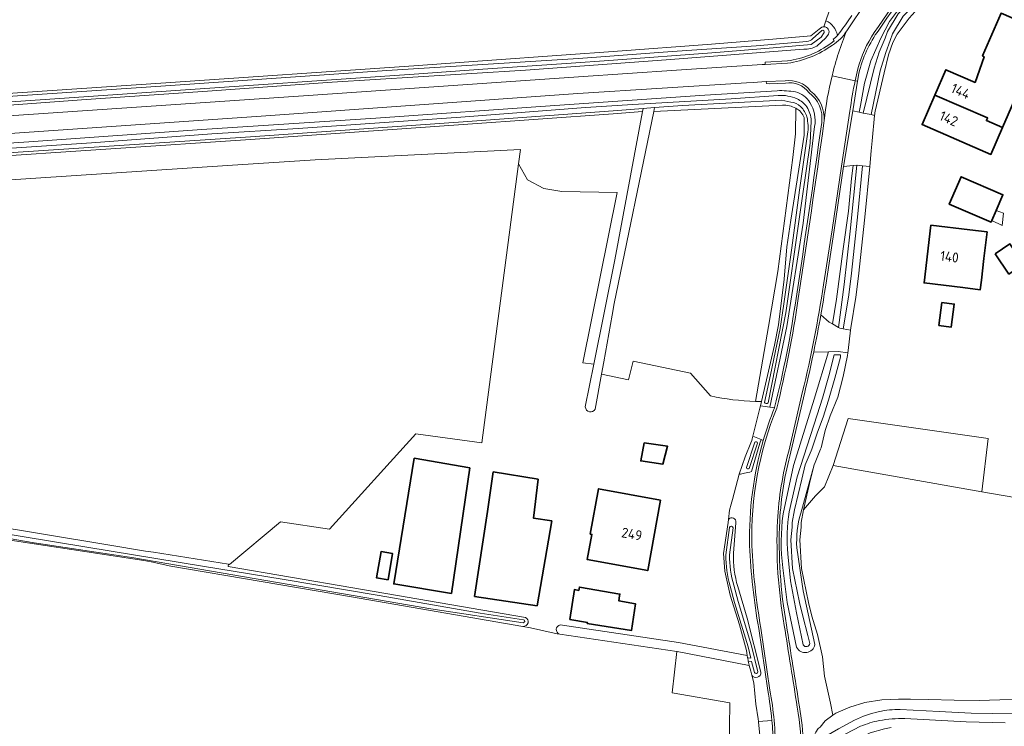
# Model space of a CAD drawing. Extents: x 199200 to 204075, y 460125 to 464703.
# Tile 35 of 174: x 201567 to 201745, y 462160 to 462288. Entities that reach past the tile are written whole.
import ezdxf
from ezdxf.enums import TextEntityAlignment as Align

# ---------------------------------------------------------------- set-up
doc = ezdxf.new("R2010")
doc.units = 0
for name, color, linetype, lineweight in [('B-WE-GR-BOUWLAND-GV', 80, 'Continuous', 13), ('B-WE-GR-GRAS-GV', 60, 'Continuous', 13), ('B-WE-OG-BEBOUWING-GV', 7, 'Continuous', 35), ('B-WE-OG-BEBOUWING-T18', 10, 'Continuous', 18), ('B-WE-OG-BEBOUWING_LUIFEL-GV', 7, 'Continuous', 18), ('B-WE-OG-BEBOUWING_SCHUUR-GV', 7, 'Continuous', 35), ('B-WE-OG-TERREIN_CULTUURSCHEIDING-GV', 7, 'Continuous', 18), ('B-WE-OG-TERREIN_ERF-GV', 7, 'Continuous', 18), ('B-WE-OG-TERREIN_ONBEGROEID-GV', 7, 'Continuous', 18), ('B-WE-OG-WATER-GV', 130, 'Continuous', 18), ('B-WE-OG-WATER_SLOOT-GV', 120, 'Continuous', 18), ('B-WE-VH-ONVERHARD-GV', 252, 'Continuous', 18), ('B-WE-VH-VERHARDING_ASFALT-GV', 252, 'Continuous', 18), ('B-WE-VH-VERHARDING_BETONSTRAATSTEEN-GV', 252, 'Continuous', 18), ('B-WE-VH-VERHARDING_GRASBETONSTEEN-GV', 70, 'Continuous', 18), ('B-WE-VH-VERHARDING_HALFVERHARDING-GV', 252, 'Continuous', 18), ('B-WE-VH-VERHARDING_HALFVERHARDING_GRIND-GV', 252, 'Continuous', 18)]:
    doc.layers.add(name, color=color, linetype=linetype, lineweight=lineweight)
doc.styles.add('NLCS-ISO-M1000-T18', font='NLCS-ISO.ttf', dxfattribs={"height": 1.8})

msp = doc.modelspace()

# ---------------------------------------------------------------- linework, layer by layer
at = {"layer": 'B-WE-GR-BOUWLAND-GV', "flags": 128}
for points in [[(201712.088, 462286.444), (201712.47, 462287.54), (201713.619, 462290.842), (201713.885, 462291.605), (201713.889, 462291.617), (201713.893, 462291.629)], [(201548.499, 462273.281), (201592.284, 462276.27), (201638.011, 462279.408), (201650.414, 462280.305), (201665.507, 462281.351), (201674.025, 462281.949), (201691.808, 462283.294), (201702.866, 462284.19), (201709.74, 462284.788), (201711.235, 462285.983), (201711.749, 462286.374)]]:
    msp.add_lwpolyline(points, dxfattribs=at)
at = {"layer": 'B-WE-GR-BOUWLAND-GV'}
msp.add_lwpolyline([(201711.749, 462286.374, -0.0946246), (201712.088, 462286.444)], format="xyb", dxfattribs=at)
at = {"layer": 'B-WE-GR-GRAS-GV', "flags": 128}
for points in [[(201604.32, 462261.365), (201620.198, 462262.413), (201657.261, 462264.261), (201656.921, 462261.683), (201658.555, 462258.785), (201661.475, 462257.192), (201664.765, 462256.7), (201674.764, 462256.474), (201668.546, 462225.748), (201670.532, 462225.468), (201674.308, 462244.323), (201679.356, 462271.156), (201674.049, 462270.736), (201646.933, 462268.761), (201608.503, 462266.067), (201532.721, 462261.039)], [(201704.631, 462272.263), (201681.345, 462271.154), (201674.233, 462236.448), (201673.847, 462234.317), (201672.318, 462225.885), (201671.917, 462223.673), (201676.783, 462222.665)], [(201699.716, 462218.768), (201702.105, 462232.267), (201703.773, 462242.219), (201706.491, 462262.801), (201707.002, 462267.074), (201707.024, 462271.722)], [(201707.024, 462271.722), (201707.002, 462267.074), (201706.491, 462262.801)], [(201700.819, 462218.755), (201703.199, 462228.927), (201703.928, 462232.572), (201704.901, 462240.836), (201705.386, 462246.669), (201706.115, 462251.529), (201708.546, 462266.84), (201708.546, 462270.028)], [(201706.491, 462262.801), (201703.773, 462242.219), (201702.105, 462232.267), (201699.716, 462218.768)], [(201534.087, 462256.73), (201604.32, 462261.365)], [(201676.783, 462222.665), (201677.613, 462226.001), (201688.005, 462223.841), (201691.634, 462219.747)], [(201746.591, 462201.387), (201740.64, 462202.439), (201713.75, 462207.191), (201712.23, 462203.306), (201710.588, 462201.696), (201708.438, 462199.175), (201708.013, 462196.896), (201707.973, 462196.053), (201707.743, 462193.74), (201708.052, 462188.536), (201709.324, 462182.407), (201709.903, 462179.978), (201710.943, 462176.625), (201711.834, 462172.577), (201712.225, 462169.108), (201713.271, 462164.256), (201713.743, 462162.067), (201714.29, 462162.454), (201716.796, 462163.529), (201719.476, 462164.33), (201722.603, 462164.857), (201725.595, 462164.971), (201727.727, 462164.945), (201730.994, 462164.922), (201735.671, 462164.767), (201740.176, 462164.715), (201743.924, 462164.866), (201747.706, 462164.949)], [(201694.956, 462151.308), (201695.083, 462164.271), (201684.714, 462166.105), (201685.505, 462173.57), (201664.374, 462176.711), (201663.894, 462176.782), (201659.11, 462177.865), (201657.726, 462178.104), (201626.731, 462183.455), (201594.076, 462189.009), (201590.526, 462189.747), (201589.224, 462189.989), (201558.233, 462194.693)]]:
    msp.add_lwpolyline(points, dxfattribs=at)
at = {"layer": 'B-WE-GR-GRAS-GV'}
for points in [[(201707.024, 462271.722, 0.1346158), (201704.631, 462272.263)], [(201708.546, 462270.028, 0.1945287), (201707.024, 462271.722)], [(201691.634, 462219.747, 0.0478712), (201699.716, 462218.768)], [(201699.716, 462218.768, 0.0063561), (201700.819, 462218.755)]]:
    msp.add_lwpolyline(points, format="xyb", dxfattribs=at)
at = {"layer": 'B-WE-GR-GRAS-GV', "flags": 128}
msp.add_lwpolyline([(201582.714, 462192.819), (201589.531, 462191.726), (201590.982, 462191.493), (201604.491, 462189.324), (201604.693, 462189.291), (201613.932, 462197.014), (201622.77, 462195.678), (201638.368, 462212.922), (201650.278, 462211.294), (201656.921, 462261.683), (201657.261, 462264.261), (201620.198, 462262.413), (201604.32, 462261.365), (201534.087, 462256.73), (201514.525, 462255.966), (201505.504, 462256.121), (201501.306, 462255.855), (201499.904, 462250.461), (201496.686, 462237.141), (201490.921, 462215.077), (201489.397, 462208.503), (201495.316, 462207.425), (201513.519, 462204.224), (201537.26, 462200.356)], close=True, dxfattribs=at)
at = {"layer": 'B-WE-OG-BEBOUWING-GV', "flags": 128}
for points in [[(201744.389, 462268.243), (201751.889, 462285.527), (201744.128, 462288.895), (201740.773, 462281.163), (201741.058, 462281.04), (201739.429, 462276.384), (201734.142, 462278.678), (201732.161, 462274.113), (201741.676, 462269.967), (201741.476, 462269.508)], [(201744.389, 462268.243), (201741.476, 462269.508), (201741.676, 462269.967), (201732.161, 462274.113), (201729.84, 462268.763), (201742.273, 462263.368)], [(201742.311, 462251.117), (201742.452, 462251.443), (201743.225, 462253.233), (201744.461, 462256.092), (201736.903, 462259.359), (201734.753, 462254.383)], [(201738.487, 462249.737), (201731.456, 462250.581), (201730.204, 462240.159), (201737.235, 462239.315), (201740.351, 462238.941), (201740.554, 462240.632), (201741.03, 462244.593), (201741.602, 462249.363)], [(201679.646, 462211.259), (201679.014, 462207.992), (201683.005, 462207.422), (201683.853, 462210.658)], [(201648.103, 462206.779), (201638.09, 462208.496), (201634.391, 462185.787), (201644.782, 462184.071)], [(201651.296, 462198.881), (201648.979, 462183.536), (201660.265, 462181.823), (201662.925, 462197.17), (201659.638, 462197.654), (201660.456, 462204.692), (201652.37, 462206.004)], [(201682.599, 462200.93), (201671.384, 462202.979), (201669.888, 462194.79), (201670.189, 462194.735), (201669.357, 462190.183), (201680.271, 462188.189)], [(201667.824, 462184.617), (201667.028, 462184.771), (201666.223, 462179.369), (201669.385, 462178.81), (201669.355, 462178.624), (201677.338, 462177.347), (201678.046, 462182.197), (201675.036, 462182.731), (201675.191, 462183.602), (201675.252, 462183.946), (201667.921, 462185.218)]]:
    msp.add_lwpolyline(points, close=True, dxfattribs=at)
at = {"layer": 'B-WE-OG-BEBOUWING_LUIFEL-GV', "flags": 128}
msp.add_lwpolyline([(201743.225, 462253.233), (201742.452, 462251.443), (201744.288, 462250.549), (201744.547, 462252.774)], close=True, dxfattribs=at)
at = {"layer": 'B-WE-OG-BEBOUWING_SCHUUR-GV', "flags": 128}
for points in [[(201743.06, 462245.424), (201745.524, 462241.754), (201748.195, 462243.548), (201745.73, 462247.218)], [(201733.407, 462236.636), (201732.879, 462232.475), (201735.132, 462232.189), (201735.659, 462236.35)], [(201633.356, 462186.505), (201634.177, 462191.25), (201632.093, 462191.611), (201631.272, 462186.865)]]:
    msp.add_lwpolyline(points, close=True, dxfattribs=at)
at = {"layer": 'B-WE-OG-TERREIN_CULTUURSCHEIDING-GV'}
for points in [[(201734.684, 462302.628, 0.0282938), (201722.015, 462285.852)], [(201714.552, 462284.894, 0.2304415), (201712.47, 462287.54)], [(201712.088, 462286.444, -0.5639123), (201712.929, 462285.095)], [(201722.015, 462285.852, 0.099106), (201718.415, 462278.024)], [(201705.515, 462280.259, 0.122189), (201713.412, 462283.468)], [(201713.77, 462284.174, 0.037551), (201714.552, 462284.894)], [(201710.808, 462282.951, -0.1206394), (201708.491, 462282.38)], [(201709.389, 462274.549, 0.2788311), (201705.154, 462276.277)], [(201703.677, 462274.896, -0.0536533), (201706.973, 462274.667)], [(201706.973, 462274.667, -0.2061323), (201709.584, 462272.739)], [(201711.708, 462269.157, 0.2767936), (201709.389, 462274.549)], [(201709.584, 462272.739, -0.1786618), (201710.436, 462268.425)], [(201707.071, 462237.377, 0.0034393), (201711.708, 462269.157)], [(201712.441, 462239.747, -0.0053211), (201711.553, 462234.383)], [(201703.196, 462217.662, 0.0261201), (201707.071, 462237.377)], [(201710.258, 462227.644, -0.0077785), (201708.648, 462220.431)], [(201698.682, 462192.707, -0.0764297), (201701.149, 462211.717)], [(201706.141, 462209.652, 0.0524802), (201704.116, 462197.14)], [(201697.747, 462205.76, -0.012765), (201696.768, 462205.58)], [(201699.02, 462206.077, -0.0175653), (201697.747, 462205.76)], [(201704.675, 462188.668, -0.0630877), (201704.732, 462198.416)], [(201707.926, 462198.559, 0.0881454), (201707.215, 462192.281)], [(201694.864, 462197.433, -0.7940065), (201696.201, 462196.844)], [(201704.116, 462197.14, 0.0548337), (201705.338, 462178.35)], [(201700.319, 462177.732, -0.0320201), (201698.682, 462192.707)], [(201695.755, 462191.319, 0.0805792), (201696.542, 462185.304)], [(201705.338, 462178.35, 0.0005944), (201707.691, 462163.584)], [(201710.465, 462174.817, -0.7156979), (201707.18, 462174.33)], [(201700.714, 462169.816, -0.7667922), (201699.071, 462169.265)], [(201702.703, 462161.12, 0.023397), (201701.953, 462166.508)], [(201707.691, 462163.584, -0.0313069), (201708.416, 462156.921)]]:
    msp.add_lwpolyline(points, format="xyb", dxfattribs=at)
at = {"layer": 'B-WE-OG-TERREIN_CULTUURSCHEIDING-GV', "flags": 128}
for points in [[(201722.363, 462284.403), (201723.984, 462287.383), (201726.849, 462291.274), (201730.197, 462295.481), (201736.01, 462301.932), (201734.77, 462302.73), (201734.684, 462302.628)], [(201712.47, 462287.54), (201712.088, 462286.444)], [(201712.929, 462285.095), (201712.476, 462284.47), (201710.808, 462282.951)], [(201713.412, 462283.468), (201713.949, 462283.873), (201713.77, 462284.174)], [(201718.415, 462278.024), (201718.183, 462276.604), (201717.305, 462271.227), (201718.453, 462270.998), (201718.722, 462272.21), (201719.417, 462276.28), (201720.613, 462280.296), (201722.363, 462284.403)], [(201708.491, 462282.38), (201699.934, 462281.708), (201683.592, 462280.466), (201658.2, 462278.601), (201638.801, 462277.404), (201623.22, 462276.404), (201600.737, 462274.781), (201578.785, 462273.284), (201561.591, 462272.038), (201542.531, 462270.691), (201529.421, 462269.844), (201516.754, 462268.876), (201506.663, 462268.365), (201506.663, 462266.493), (201507.789, 462266.514), (201525.942, 462267.509), (201565.753, 462270.405), (201619.797, 462274.076), (201667.791, 462277.415), (201685.462, 462278.632), (201700.971, 462279.601), (201701.504, 462279.631), (201701.486, 462280.031), (201705.515, 462280.259)], [(201705.154, 462276.277), (201702.29, 462276.162), (201701.706, 462276.17), (201701.697, 462276.539), (201699.308, 462276.39), (201698.125, 462276.322), (201667.63, 462274.388), (201609.564, 462270.221), (201556.207, 462266.553), (201523.925, 462264.407), (201513.577, 462263.716), (201506.872, 462263.45), (201506.579, 462263.439), (201506.579, 462261.39)], [(201506.579, 462261.39), (201536.432, 462263.569), (201568.442, 462265.667), (201599.697, 462267.868), (201631.112, 462269.953), (201663.463, 462272.189), (201690.569, 462274.115), (201703.677, 462274.896)], [(201710.436, 462268.425), (201708.345, 462250.973), (201705.394, 462232.274), (201702.317, 462217.719), (201703.17, 462217.598), (201703.196, 462217.662)], [(201711.553, 462234.383), (201713.084, 462233.098), (201713.686, 462232.747), (201714.355, 462237.216), (201715.56, 462246.299), (201716.532, 462253.146), (201717.095, 462259.028), (201717.391, 462261.351), (201715.667, 462261.202), (201713.983, 462249.719), (201712.441, 462239.747)], [(201704.732, 462198.416), (201706.592, 462207.205), (201706.952, 462208.346), (201710.352, 462219.139), (201712.963, 462227.73), (201710.258, 462227.644)], [(201708.648, 462220.431), (201706.141, 462209.652)], [(201701.149, 462211.717), (201700.755, 462211.881), (201700.548, 462211.189), (201699.02, 462206.077)], [(201710.56, 462154.766), (201710.353, 462157.625), (201710.283, 462158.072), (201710.328, 462158.304), (201710.35, 462158.416), (201710.623, 462159.002), (201711.068, 462159.657), (201711.411, 462159.899), (201712.335, 462161.071), (201713.743, 462162.067), (201713.271, 462164.256), (201712.225, 462169.108), (201711.834, 462172.577), (201710.943, 462176.625), (201709.903, 462179.978), (201709.324, 462182.407), (201708.052, 462188.536), (201707.743, 462193.74), (201707.973, 462196.053), (201708.013, 462196.896), (201708.438, 462199.175), (201709.711, 462204.734), (201710.365, 462207.271), (201707.926, 462198.559)], [(201696.768, 462205.58), (201695.567, 462201.032), (201695.343, 462200.183), (201695.055, 462199.095), (201694.864, 462197.433)], [(201696.201, 462196.844), (201695.755, 462191.319)], [(201707.215, 462192.281), (201708.341, 462184.547), (201710.465, 462174.817)], [(201707.18, 462174.33), (201705.495, 462182.428), (201704.675, 462188.668)], [(201696.542, 462185.304), (201698.256, 462179.62), (201700.714, 462169.816)], [(201701.953, 462166.508), (201700.319, 462177.732)], [(201699.071, 462169.265), (201699.43, 462167.931), (201699.797, 462164.037), (201700.206, 462161.378), (201700.278, 462160.91), (201702.703, 462161.12)]]:
    msp.add_lwpolyline(points, dxfattribs=at)
at = {"layer": 'B-WE-OG-TERREIN_ERF-GV', "flags": 128}
for points in [[(201751.889, 462285.527), (201744.389, 462268.243), (201742.273, 462263.368), (201729.84, 462268.763), (201732.161, 462274.113), (201734.142, 462278.678), (201739.429, 462276.384), (201741.058, 462281.04), (201740.773, 462281.163), (201744.128, 462288.895)], [(201744.461, 462256.092), (201743.225, 462253.233), (201742.452, 462251.443), (201742.311, 462251.117), (201734.753, 462254.383), (201736.903, 462259.359)], [(201741.602, 462249.363), (201741.03, 462244.593), (201740.554, 462240.632), (201740.351, 462238.941), (201737.235, 462239.315), (201730.204, 462240.159), (201731.456, 462250.581), (201738.487, 462249.737)], [(201683.005, 462207.422), (201679.014, 462207.992), (201679.646, 462211.259), (201683.853, 462210.658)], [(201644.782, 462184.071), (201634.391, 462185.787), (201638.09, 462208.496), (201648.103, 462206.779)], [(201660.265, 462181.823), (201648.979, 462183.536), (201651.296, 462198.881), (201652.37, 462206.004), (201660.456, 462204.692), (201659.638, 462197.654), (201662.925, 462197.17)], [(201682.599, 462200.93), (201680.271, 462188.189), (201669.357, 462190.183), (201670.189, 462194.735), (201669.888, 462194.79), (201671.384, 462202.979)], [(201677.338, 462177.347), (201669.355, 462178.624), (201669.385, 462178.81), (201666.223, 462179.369), (201667.028, 462184.771), (201667.824, 462184.617), (201667.921, 462185.218), (201675.252, 462183.946), (201675.191, 462183.602), (201675.036, 462182.731), (201678.046, 462182.197)]]:
    msp.add_lwpolyline(points, close=True, dxfattribs=at)
for points in [[(201727.519, 462287.992), (201725.329, 462285.101), (201724.59, 462283.597), (201723.78, 462281.4), (201722.995, 462278.108)], [(201722.995, 462278.108), (201721.352, 462271.223), (201721.322, 462270.913), (201721.301, 462270.701), (201721.275, 462270.437), (201720.83, 462265.834), (201720.658, 462264.053), (201720.383, 462261.197), (201719.501, 462252.026), (201718.345, 462241.386), (201717.882, 462237.57), (201716.957, 462232.019), (201716.911, 462231.619), (201716.487, 462227.976), (201716.433, 462227.511), (201716.379, 462227.046), (201715.569, 462223.23), (201714.644, 462219.529), (201713.256, 462216.175), (201712.331, 462213.516), (201711.637, 462210.393), (201711.519, 462210.103), (201710.541, 462207.703), (201710.365, 462207.271), (201709.711, 462204.734), (201708.438, 462199.175), (201710.588, 462201.696), (201712.23, 462203.306), (201713.75, 462207.191), (201716.501, 462215.651), (201741.785, 462212.083), (201740.64, 462202.439), (201746.591, 462201.387)], [(201668.988, 462217.753), (201670.532, 462225.468), (201668.546, 462225.748), (201674.764, 462256.474), (201664.765, 462256.7), (201661.475, 462257.192), (201658.555, 462258.785), (201656.921, 462261.683), (201650.278, 462211.294), (201638.368, 462212.922), (201622.77, 462195.678), (201613.932, 462197.014), (201604.693, 462189.291), (201604.491, 462189.324)], [(201691.634, 462219.747), (201688.005, 462223.841), (201677.613, 462226.001), (201676.783, 462222.665), (201671.917, 462223.673), (201670.766, 462217.324)], [(201664.458, 462178.388), (201685.851, 462175.208), (201698.266, 462172.818), (201698.095, 462173.759), (201696.88, 462178.376), (201695.179, 462183.723), (201694.207, 462188.098), (201693.964, 462191.257), (201694.797, 462196.847), (201694.864, 462197.433), (201695.055, 462199.095), (201695.343, 462200.183), (201695.567, 462201.032), (201696.768, 462205.58), (201697.852, 462208.756), (201698.905, 462211.281), (201699.068, 462211.672), (201699.153, 462212.013), (201699.275, 462212.499), (201700.526, 462217.504), (201700.632, 462217.957), (201700.819, 462218.755)], [(201604.491, 462189.324), (201604.427, 462188.944), (201627.013, 462185.102), (201658.155, 462179.726)], [(201657.726, 462178.104), (201659.11, 462177.865), (201663.894, 462176.782), (201664.374, 462176.711)]]:
    msp.add_lwpolyline(points, dxfattribs=at)
at = {"layer": 'B-WE-OG-TERREIN_ERF-GV'}
for points in [[(201699.716, 462218.768, -0.0478712), (201691.634, 462219.747)], [(201670.766, 462217.324, -0.7304136), (201668.988, 462217.753)], [(201700.819, 462218.755, -0.0063561), (201699.716, 462218.768)], [(201658.155, 462179.726, -0.8668874), (201657.726, 462178.104)], [(201664.374, 462176.711, -0.7942248), (201664.458, 462178.388)]]:
    msp.add_lwpolyline(points, format="xyb", dxfattribs=at)
at = {"layer": 'B-WE-OG-TERREIN_ONBEGROEID-GV', "flags": 128}
msp.add_lwpolyline([(201716.501, 462215.651), (201713.75, 462207.191), (201740.64, 462202.439), (201741.785, 462212.083)], close=True, dxfattribs=at)
at = {"layer": 'B-WE-OG-WATER-GV', "flags": 128}
for points in [[(201681.485, 462271.839), (201679.454, 462271.678), (201679.356, 462271.156), (201674.308, 462244.323), (201670.532, 462225.468), (201668.988, 462217.753)], [(201670.766, 462217.324), (201671.917, 462223.673), (201672.318, 462225.885), (201673.847, 462234.317), (201674.233, 462236.448), (201681.345, 462271.154), (201681.485, 462271.839)]]:
    msp.add_lwpolyline(points, dxfattribs=at)
at = {"layer": 'B-WE-OG-WATER-GV'}
msp.add_lwpolyline([(201668.988, 462217.753, 0.7304136), (201670.766, 462217.324)], format="xyb", dxfattribs=at)
at = {"layer": 'B-WE-OG-WATER_SLOOT-GV', "flags": 128}
for points in [[(201719.184, 462270.853), (201721.208, 462278.974), (201722.084, 462281.857), (201723.159, 462284.4), (201723.606, 462285.591), (201725.514, 462288.795), (201728.816, 462292.179), (201731.843, 462295.758), (201736.753, 462301.462), (201736.229, 462301.792), (201736.01, 462301.932), (201730.197, 462295.481), (201726.849, 462291.274), (201723.984, 462287.383), (201722.363, 462284.403), (201720.613, 462280.296), (201719.417, 462276.28), (201718.722, 462272.21), (201718.453, 462270.998)], [(201736.753, 462301.462), (201731.843, 462295.758), (201728.816, 462292.179), (201725.514, 462288.795), (201723.606, 462285.591), (201723.159, 462284.4), (201722.084, 462281.857), (201721.208, 462278.974), (201719.184, 462270.853), (201720.627, 462270.566), (201722.284, 462278.51), (201723.27, 462281.771), (201724.08, 462283.968), (201724.527, 462285.158), (201726.435, 462288.363), (201729.737, 462291.747), (201732.763, 462295.325), (201737.591, 462300.933)], [(201721.301, 462270.701), (201721.322, 462270.913), (201721.352, 462271.223), (201722.995, 462278.108), (201723.78, 462281.4), (201724.59, 462283.597), (201725.329, 462285.101), (201727.519, 462287.992), (201730.207, 462290.999), (201732.933, 462294.62), (201737.258, 462299.093), (201738.523, 462300.346), (201737.591, 462300.933), (201732.763, 462295.325), (201729.737, 462291.747), (201726.435, 462288.363), (201724.527, 462285.158), (201724.08, 462283.968), (201723.27, 462281.771), (201722.284, 462278.51), (201720.627, 462270.566), (201721.275, 462270.437)], [(201506.579, 462259.047), (201511.352, 462259.512), (201532.721, 462261.039), (201608.503, 462266.067), (201646.933, 462268.761), (201674.049, 462270.736), (201679.356, 462271.156), (201679.454, 462271.678), (201674.049, 462271.25), (201646.933, 462269.275), (201608.503, 462266.581), (201532.721, 462261.553), (201511.352, 462260.026), (201506.579, 462259.56)], [(201714.761, 462232.122), (201715.745, 462239.882), (201716.878, 462249.497), (201718.069, 462261.409), (201717.391, 462261.351), (201717.095, 462259.028), (201716.532, 462253.146), (201715.56, 462246.299), (201714.355, 462237.216), (201713.686, 462232.747)], [(201719.054, 462261.325), (201718.125, 462261.414), (201718.069, 462261.409), (201716.878, 462249.497), (201715.745, 462239.882), (201714.761, 462232.122), (201714.974, 462231.998), (201715.592, 462231.877), (201716.54, 462237.57), (201717.003, 462241.386), (201718.159, 462252.026)], [(201715.592, 462231.877), (201716.911, 462231.619), (201716.957, 462232.019), (201717.882, 462237.57), (201718.345, 462241.386), (201719.501, 462252.026), (201720.383, 462261.197), (201719.054, 462261.325), (201718.159, 462252.026), (201717.003, 462241.386), (201716.54, 462237.57)]]:
    msp.add_lwpolyline(points, close=True, dxfattribs=at)
for points in [[(201711.749, 462286.374), (201711.235, 462285.983), (201709.74, 462284.788), (201702.866, 462284.19), (201691.808, 462283.294), (201674.025, 462281.949), (201665.507, 462281.351), (201650.414, 462280.305), (201638.011, 462279.408), (201592.284, 462276.27), (201548.499, 462273.281), (201522.646, 462271.488), (201519.06, 462271.189), (201515.324, 462270.89), (201512.335, 462270.753), (201508.749, 462270.604), (201506.663, 462270.564), (201506.663, 462270.031)], [(201712.151, 462285.402), (201711.586, 462284.583), (201709.809, 462283.257), (201702.935, 462282.659), (201691.877, 462281.763), (201674.094, 462280.418), (201665.576, 462279.82), (201650.485, 462278.774), (201638.081, 462277.877), (201592.352, 462274.739), (201548.568, 462271.75)], [(201548.568, 462271.75), (201592.352, 462274.739), (201638.081, 462277.877), (201650.485, 462278.774), (201665.576, 462279.82), (201674.094, 462280.418), (201691.877, 462281.763), (201702.935, 462282.659), (201709.809, 462283.257), (201711.586, 462284.583), (201712.151, 462285.402)], [(201710.069, 462284.239), (201711.744, 462285.77)], [(201711.744, 462285.77), (201710.069, 462284.239)], [(201710.808, 462282.951), (201712.476, 462284.47), (201712.929, 462285.095)], [(201506.663, 462270.031), (201508.749, 462270.071), (201512.335, 462270.219), (201515.324, 462270.357), (201519.06, 462270.656), (201522.646, 462270.955), (201548.499, 462272.748), (201592.284, 462275.737), (201633.113, 462278.539), (201647.599, 462279.433), (201667.739, 462280.713), (201684.709, 462281.949), (201699.852, 462283.019), (201709.051, 462283.789)], [(201709.051, 462283.789), (201699.852, 462283.019), (201684.709, 462281.949), (201667.739, 462280.713), (201647.599, 462279.433), (201633.113, 462278.539)], [(201561.591, 462272.038), (201578.785, 462273.284), (201600.737, 462274.781), (201623.22, 462276.404), (201638.801, 462277.404), (201658.2, 462278.601), (201683.592, 462280.466), (201699.934, 462281.708), (201708.491, 462282.38)], [(201633.113, 462278.539), (201592.284, 462275.737), (201548.499, 462272.748)], [(201703.677, 462274.896), (201690.569, 462274.115), (201663.463, 462272.189), (201631.112, 462269.953), (201599.697, 462267.868), (201568.442, 462265.667), (201536.432, 462263.569), (201506.579, 462261.39), (201506.579, 462260.741), (201508.679, 462260.673), (201513.979, 462261.021), (201519.503, 462261.418), (201524.664, 462261.814), (201541.485, 462262.853), (201560.705, 462264.194), (201579.75, 462265.488), (201601.509, 462267.082), (201617.115, 462268.062), (201646.497, 462270.137), (201668.996, 462271.86), (201677.577, 462272.402), (201695.334, 462273.442), (201703.816, 462274.025)], [(201703.816, 462274.025), (201695.334, 462273.442), (201677.577, 462272.402), (201668.996, 462271.86), (201646.497, 462270.137), (201617.115, 462268.062), (201601.509, 462267.082), (201579.75, 462265.488), (201560.705, 462264.194), (201541.485, 462262.853), (201524.664, 462261.814), (201519.503, 462261.418), (201513.979, 462261.021), (201508.679, 462260.673), (201506.579, 462260.741)], [(201506.579, 462260.741), (201506.579, 462259.56), (201511.352, 462260.026), (201532.721, 462261.553), (201608.503, 462266.581), (201646.933, 462269.275), (201674.049, 462271.25), (201679.454, 462271.678), (201681.485, 462271.839), (201686.53, 462272.238), (201704.526, 462273.189), (201706.107, 462272.838)], [(201706.107, 462272.838), (201704.526, 462273.189), (201686.53, 462272.238), (201681.485, 462271.839), (201681.345, 462271.154), (201704.631, 462272.263)], [(201708.546, 462270.028), (201708.546, 462266.84), (201706.115, 462251.529), (201705.386, 462246.669), (201704.901, 462240.836), (201703.928, 462232.572), (201703.199, 462228.927), (201700.819, 462218.755), (201700.632, 462217.957), (201702.317, 462217.719), (201705.394, 462232.274), (201708.345, 462250.973), (201710.436, 462268.425)], [(201709.823, 462269.459), (201709.616, 462265.44), (201707.602, 462251.241), (201705.245, 462234.779), (201702.008, 462218.496)], [(201702.008, 462218.496), (201705.245, 462234.779), (201707.602, 462251.241), (201709.616, 462265.44), (201709.823, 462269.459)], [(201701.373, 462218.582), (201702.45, 462223.529), (201704.183, 462231.903), (201704.86, 462236.378), (201706.329, 462246.53), (201707.697, 462256.94), (201709.162, 462267.048)], [(201709.162, 462267.048), (201707.697, 462256.94), (201706.329, 462246.53), (201704.86, 462236.378), (201704.183, 462231.903), (201702.45, 462223.529), (201701.373, 462218.582)], [(201707.926, 462198.559), (201710.365, 462207.271), (201710.541, 462207.703), (201711.519, 462210.103), (201711.637, 462210.393), (201712.331, 462213.516), (201713.256, 462216.175), (201714.644, 462219.529), (201715.569, 462223.23), (201716.379, 462227.046), (201716.433, 462227.511), (201714.699, 462227.785), (201712.963, 462227.73), (201710.352, 462219.139), (201706.952, 462208.346), (201706.592, 462207.205), (201704.732, 462198.416)], [(201705.836, 462198.818), (201707.247, 462205.119), (201710.866, 462216.316), (201711.855, 462219.363), (201712.98, 462223.351), (201713.969, 462227.167)], [(201709.575, 462175.006), (201709.196, 462176.45), (201708.283, 462179.978), (201707.704, 462182.407), (201706.432, 462188.536), (201706.123, 462193.74), (201706.354, 462196.053), (201706.394, 462196.896), (201706.818, 462199.175), (201708.092, 462204.734), (201708.745, 462207.271), (201709.781, 462209.813), (201709.899, 462210.103), (201710.927, 462213.227), (201711.974, 462215.905), (201712.963, 462218.952), (201714.089, 462222.94), (201715.078, 462226.756), (201715.089, 462227.167), (201713.969, 462227.167), (201712.98, 462223.351), (201711.855, 462219.363), (201710.866, 462216.316), (201707.247, 462205.119), (201705.836, 462198.818)], [(201713.969, 462227.167), (201715.089, 462227.167), (201715.078, 462226.756), (201714.089, 462222.94), (201712.963, 462218.952), (201711.974, 462215.905), (201710.927, 462213.227), (201709.899, 462210.103), (201709.781, 462209.813), (201708.745, 462207.271), (201708.092, 462204.734), (201706.818, 462199.175), (201706.394, 462196.896), (201706.354, 462196.053), (201706.123, 462193.74), (201706.432, 462188.536), (201707.704, 462182.407), (201708.283, 462179.978), (201709.196, 462176.45), (201709.575, 462175.006)], [(201699.02, 462206.077), (201700.548, 462211.189), (201700.755, 462211.881), (201699.275, 462212.499), (201699.153, 462212.013)], [(201699.153, 462212.013), (201699.068, 462211.672), (201698.905, 462211.281), (201697.852, 462208.756), (201696.768, 462205.58)], [(201698.11, 462206.787), (201699.614, 462211.367)], [(201699.614, 462211.367), (201698.11, 462206.787)], [(201700.123, 462211.2), (201698.619, 462206.62)], [(201698.619, 462206.62), (201700.123, 462211.2)], [(201658.155, 462179.726), (201627.013, 462185.102), (201604.427, 462188.944), (201604.491, 462189.324), (201590.982, 462191.493), (201589.531, 462191.726), (201582.714, 462192.819), (201537.26, 462200.356), (201513.519, 462204.224), (201495.316, 462207.425), (201489.397, 462208.503), (201488.742, 462206.621), (201558.233, 462194.693), (201589.224, 462189.989), (201590.526, 462189.747), (201594.076, 462189.009), (201626.731, 462183.455), (201657.726, 462178.104)], [(201490.015, 462207.297), (201508.668, 462204.202), (201526.16, 462201.293), (201538.66, 462199.259), (201549.456, 462197.339), (201560.945, 462195.355), (201578.941, 462192.447), (201599.827, 462189.005), (201614.231, 462186.655), (201631.75, 462183.713), (201650.016, 462180.516), (201657.836, 462179.316)], [(201657.836, 462179.316), (201650.016, 462180.516), (201631.75, 462183.713), (201614.231, 462186.655), (201599.827, 462189.005), (201578.941, 462192.447), (201560.945, 462195.355), (201549.456, 462197.339), (201538.66, 462199.259), (201526.16, 462201.293), (201508.668, 462204.202), (201490.015, 462207.297)], [(201657.791, 462178.759), (201641.085, 462181.288), (201611.249, 462186.426), (201587.437, 462190.504), (201569.375, 462193.222), (201544.069, 462197.614), (201524.381, 462200.748), (201506.749, 462203.906), (201490.099, 462206.499)], [(201490.099, 462206.499), (201506.749, 462203.906), (201524.381, 462200.748), (201544.069, 462197.614), (201569.375, 462193.222), (201587.437, 462190.504), (201611.249, 462186.426), (201641.085, 462181.288), (201657.791, 462178.759)], [(201878.514, 462203.494), (201870.411, 462200.197), (201868.763, 462199.572), (201866.633, 462198.774), (201864.16, 462197.939), (201859.557, 462196.581), (201840.699, 462191.01), (201805.763, 462180.979), (201772.478, 462170.988), (201762.516, 462167.926), (201757.673, 462166.429), (201754.684, 462165.696), (201751.35, 462165.271), (201747.706, 462164.949), (201743.924, 462164.866), (201740.176, 462164.715), (201735.671, 462164.767), (201730.994, 462164.922), (201727.727, 462164.945), (201725.595, 462164.971), (201722.603, 462164.857)], [(201694.864, 462197.433), (201694.797, 462196.847), (201693.964, 462191.257), (201694.207, 462188.098), (201695.179, 462183.723), (201696.88, 462178.376), (201698.095, 462173.759), (201698.266, 462172.818)], [(201695.755, 462191.319), (201696.201, 462196.844)], [(201694.389, 462191.051), (201695.036, 462196.002)], [(201695.036, 462196.002), (201694.389, 462191.051)], [(201695.698, 462195.916), (201695.057, 462191.014)], [(201695.057, 462191.014), (201695.698, 462195.916)], [(201708.388, 462174.746), (201707.167, 462180.561), (201706.086, 462186.322), (201705.566, 462191.193)], [(201705.566, 462191.193), (201706.086, 462186.322), (201707.167, 462180.561), (201708.388, 462174.746)], [(201710.465, 462174.817), (201708.341, 462184.547), (201707.215, 462192.281)], [(201704.675, 462188.668), (201705.495, 462182.428), (201707.18, 462174.33)], [(201695.809, 462185.531), (201696.605, 462182.58), (201699.048, 462174.57), (201700.19, 462169.911)], [(201700.19, 462169.911), (201699.048, 462174.57), (201696.605, 462182.58), (201695.809, 462185.531)], [(201698.266, 462172.818), (201698.326, 462172.488), (201698.334, 462172.444), (201698.905, 462172.35), (201698.405, 462174.393), (201695.963, 462182.396), (201695.164, 462185.361)], [(201695.164, 462185.361), (201695.963, 462182.396), (201698.405, 462174.393), (201698.905, 462172.35), (201698.334, 462172.444)], [(201700.714, 462169.816), (201698.256, 462179.62), (201696.542, 462185.304)], [(201698.334, 462172.444), (201698.326, 462172.488), (201698.266, 462172.818), (201685.851, 462175.208), (201664.458, 462178.388)], [(201664.374, 462176.711), (201685.505, 462173.57), (201685.57, 462173.56), (201698.59, 462171.053), (201698.581, 462171.086), (201698.442, 462171.85), (201698.334, 462172.444)], [(201698.334, 462172.444), (201698.442, 462171.85), (201699.05, 462171.761), (201699.542, 462169.752)], [(201699.542, 462169.752), (201699.05, 462171.761), (201698.442, 462171.85), (201698.581, 462171.086), (201698.59, 462171.053), (201698.873, 462170.003), (201699.071, 462169.265)], [(201722.603, 462164.857), (201719.476, 462164.33), (201716.796, 462163.529), (201714.29, 462162.454), (201713.743, 462162.067), (201712.335, 462161.071), (201711.411, 462159.899), (201711.068, 462159.657), (201710.623, 462159.002), (201710.35, 462158.416), (201710.328, 462158.304), (201710.283, 462158.072), (201710.353, 462157.625), (201710.564, 462157.166), (201714.765, 462159.624), (201717.64, 462161.137)], [(201725.885, 462163.089), (201732.93, 462162.754), (201738.701, 462162.454), (201746.429, 462162.283)], [(201746.429, 462162.283), (201738.701, 462162.454), (201732.93, 462162.754), (201725.885, 462163.089)], [(201717.64, 462161.137), (201714.765, 462159.624), (201710.564, 462157.166), (201711.092, 462156.015), (201714.669, 462157.964), (201718.711, 462160.054)], [(201744.863, 462160.696), (201737.822, 462160.881), (201726.716, 462161.48)], [(201726.716, 462161.48), (201737.822, 462160.881), (201744.863, 462160.696)], [(201718.711, 462160.054), (201714.669, 462157.964), (201711.092, 462156.015), (201711.22, 462155.737), (201711.258, 462155.748), (201711.221, 462155.324), (201711.497, 462155.016), (201712.219, 462155.122), (201714.005, 462155.782), (201716.375, 462156.581), (201718.433, 462157.895), (201720.493, 462158.866), (201723.035, 462159.597), (201724.246, 462159.833)]]:
    msp.add_lwpolyline(points, dxfattribs=at)
at = {"layer": 'B-WE-OG-WATER_SLOOT-GV'}
for points in [[(201711.744, 462285.77, -0.7161993), (201712.151, 462285.402)], [(201712.151, 462285.402, 0.7161993), (201711.744, 462285.77)], [(201712.088, 462286.444, 0.0946246), (201711.749, 462286.374)], [(201712.929, 462285.095, 0.5639123), (201712.088, 462286.444)], [(201709.051, 462283.789, 0.1552634), (201710.069, 462284.239)], [(201710.069, 462284.239, -0.1552634), (201709.051, 462283.789)], [(201708.491, 462282.38, 0.1206394), (201710.808, 462282.951)], [(201706.973, 462274.667, 0.0536533), (201703.677, 462274.896)], [(201709.584, 462272.739, 0.2061323), (201706.973, 462274.667)], [(201703.816, 462274.025, -0.1253749), (201707.278, 462273.405)], [(201707.278, 462273.405, 0.1253749), (201703.816, 462274.025)], [(201707.92, 462271.994, 0.1728835), (201706.107, 462272.838)], [(201706.107, 462272.838, -0.1728835), (201707.92, 462271.994)], [(201707.278, 462273.405, -0.1364379), (201709.001, 462271.988)], [(201709.001, 462271.988, 0.1364379), (201707.278, 462273.405)], [(201710.436, 462268.425, 0.1786618), (201709.584, 462272.739)], [(201704.631, 462272.263, -0.1346158), (201707.024, 462271.722)], [(201707.024, 462271.722, -0.1945287), (201708.546, 462270.028)], [(201709.038, 462270.184, 0.1144936), (201707.92, 462271.994)], [(201707.92, 462271.994, -0.1144936), (201709.038, 462270.184)], [(201709.001, 462271.988, -0.1280779), (201709.823, 462269.459)], [(201709.823, 462269.459, 0.1280779), (201709.001, 462271.988)], [(201709.162, 462267.048, 0.0860383), (201709.038, 462270.184)], [(201709.038, 462270.184, -0.0860383), (201709.162, 462267.048)], [(201702.008, 462218.496, -0.566157), (201701.373, 462218.582)], [(201701.373, 462218.582, 0.566157), (201702.008, 462218.496)], [(201699.614, 462211.367, -0.7733068), (201700.123, 462211.2)], [(201700.123, 462211.2, 0.7733068), (201699.614, 462211.367)], [(201698.619, 462206.62, -0.565577), (201698.11, 462206.787)], [(201698.11, 462206.787, 0.565577), (201698.619, 462206.62)], [(201696.768, 462205.58, 0.012765), (201697.747, 462205.76)], [(201697.747, 462205.76, 0.0175653), (201699.02, 462206.077)], [(201704.732, 462198.416, 0.0630877), (201704.675, 462188.668)], [(201705.566, 462191.193, -0.0585067), (201705.836, 462198.818)], [(201705.836, 462198.818, 0.0585067), (201705.566, 462191.193)], [(201707.215, 462192.281, -0.0881454), (201707.926, 462198.559)], [(201696.201, 462196.844, 0.7940065), (201694.864, 462197.433)], [(201695.036, 462196.002, -0.7484097), (201695.698, 462195.916)], [(201695.698, 462195.916, 0.7484097), (201695.036, 462196.002)], [(201695.164, 462185.361, -0.0701149), (201694.389, 462191.051)], [(201694.389, 462191.051, 0.0701149), (201695.164, 462185.361)], [(201695.057, 462191.014, 0.0697831), (201695.809, 462185.531)], [(201695.809, 462185.531, -0.0697831), (201695.057, 462191.014)], [(201696.542, 462185.304, -0.0805792), (201695.755, 462191.319)], [(201657.726, 462178.104, 0.8668874), (201658.155, 462179.726)], [(201657.836, 462179.316, -0.8600077), (201657.791, 462178.759)], [(201657.791, 462178.759, 0.8600077), (201657.836, 462179.316)], [(201664.458, 462178.388, 0.7942248), (201664.374, 462176.711)], [(201707.18, 462174.33, 0.7156979), (201710.465, 462174.817)], [(201709.575, 462175.006, -0.6926696), (201708.388, 462174.746)], [(201708.388, 462174.746, 0.6926696), (201709.575, 462175.006)], [(201699.071, 462169.265, 0.7667922), (201700.714, 462169.816)], [(201700.19, 462169.911, -0.6703264), (201699.542, 462169.752)], [(201699.542, 462169.752, 0.6703264), (201700.19, 462169.911)], [(201717.64, 462161.137, -0.0623581), (201722.063, 462162.714)], [(201722.063, 462162.714, 0.0623581), (201717.64, 462161.137)], [(201722.063, 462162.714, -0.0531665), (201725.885, 462163.089)], [(201725.885, 462163.089, 0.0531665), (201722.063, 462162.714)], [(201722.133, 462161.097, 0.0455657), (201718.711, 462160.054)], [(201718.711, 462160.054, -0.0455657), (201722.133, 462161.097)], [(201726.716, 462161.48, 0.0430671), (201722.133, 462161.097)], [(201722.133, 462161.097, -0.0430671), (201726.716, 462161.48)]]:
    msp.add_lwpolyline(points, format="xyb", dxfattribs=at)
at = {"layer": 'B-WE-VH-ONVERHARD-GV', "flags": 128}
msp.add_lwpolyline([(201713.619, 462290.842), (201712.47, 462287.54)], dxfattribs=at)
at = {"layer": 'B-WE-VH-ONVERHARD-GV'}
for points in [[(201712.47, 462287.54, -0.2304415), (201714.552, 462284.894)], [(201715, 462285.421, 0.0137016), (201717.16, 462288.507)], [(201714.552, 462284.894, 0.0250623), (201715, 462285.421)]]:
    msp.add_lwpolyline(points, format="xyb", dxfattribs=at)
at = {"layer": 'B-WE-VH-VERHARDING_ASFALT-GV'}
for points in [[(201721.218, 462285.378, -0.0294317), (201734.378, 462302.885)], [(201713.575, 462277.56, -0.0354474), (201716.224, 462285.723)], [(201716.224, 462285.723, 0.0354474), (201713.575, 462277.56)], [(201716.224, 462285.723, -0.1317257), (201713.63, 462283.132)], [(201718.217, 462278.816, -0.0853446), (201721.218, 462285.378)], [(201713.63, 462283.132, -0.1221538), (201705.555, 462279.861)], [(201717.746, 462276.695, -0.0074382), (201718.217, 462278.816)], [(201705.115, 462276.676, -0.2739501), (201709.673, 462274.837)], [(201712.142, 462269.464, -0.0339955), (201713.575, 462277.56)], [(201713.575, 462277.56, 0.0339955), (201712.142, 462269.464)], [(201716.818, 462271.215, -0.0184548), (201717.746, 462276.695)], [(201709.673, 462274.837, -0.2582588), (201712.142, 462269.464)], [(201712.104, 462269.104, -0.0034915), (201707.467, 462237.32)], [(201708.259, 462220.523, 0.0205765), (201712.046, 462239.808)], [(201707.467, 462237.32, -0.0261676), (201703.577, 462217.538)], [(201703.577, 462217.538, 0.1016643), (201699.082, 462192.721)], [(201703.716, 462197.16, -0.05244), (201705.753, 462209.75)], [(201704.943, 462178.287, -0.0549516), (201703.716, 462197.16)], [(201699.082, 462192.721, 0.0320662), (201700.714, 462177.795)], [(201707.297, 462163.516, -0.0004277), (201704.943, 462178.287)], [(201702.348, 462166.574, -0.0469064), (201703.348, 462155.61)], [(201708.072, 462154.517, 0.0425224), (201707.297, 462163.516)]]:
    msp.add_lwpolyline(points, format="xyb", dxfattribs=at)
at = {"layer": 'B-WE-VH-VERHARDING_ASFALT-GV', "flags": 128}
for points in [[(201719.812, 462291.024), (201716.224, 462285.723)], [(201705.555, 462279.861), (201701.504, 462279.631), (201700.971, 462279.601), (201685.462, 462278.632), (201667.791, 462277.415), (201619.797, 462274.076), (201565.753, 462270.405)], [(201556.207, 462266.553), (201609.564, 462270.221), (201667.63, 462274.388), (201698.125, 462276.322), (201699.308, 462276.39), (201701.697, 462276.539), (201705.115, 462276.676)], [(201717.746, 462276.695), (201713.575, 462277.56)], [(201713.575, 462277.56), (201717.746, 462276.695)], [(201712.046, 462239.808), (201713.587, 462249.779), (201715.267, 462261.234), (201716.818, 462271.215)], [(201712.142, 462269.464), (201712.104, 462269.104)], [(201705.753, 462209.75), (201708.259, 462220.523)], [(201700.714, 462177.795), (201702.348, 462166.574)]]:
    msp.add_lwpolyline(points, dxfattribs=at)
at = {"layer": 'B-WE-VH-VERHARDING_BETONSTRAATSTEEN-GV', "flags": 128}
msp.add_lwpolyline([(201702.703, 462161.12), (201700.278, 462160.91), (201700.283, 462160.878), (201700.665, 462157.197)], dxfattribs=at)
at = {"layer": 'B-WE-VH-VERHARDING_BETONSTRAATSTEEN-GV'}
msp.add_lwpolyline([(201702.937, 462156.914, 0.0180664), (201702.703, 462161.12)], format="xyb", dxfattribs=at)
at = {"layer": 'B-WE-VH-VERHARDING_GRASBETONSTEEN-GV'}
for points in [[(201734.378, 462302.885, 0.0294317), (201721.218, 462285.378)], [(201722.015, 462285.852, -0.0282938), (201734.684, 462302.628)], [(201717.16, 462288.507, -0.0137016), (201715, 462285.421)], [(201713.63, 462283.132, 0.1317257), (201716.224, 462285.723)], [(201715, 462285.421, -0.0250623), (201714.552, 462284.894)], [(201721.218, 462285.378, 0.0853446), (201718.217, 462278.816)], [(201718.415, 462278.024, -0.099106), (201722.015, 462285.852)], [(201713.412, 462283.468, -0.122189), (201705.515, 462280.259)], [(201714.552, 462284.894, -0.037551), (201713.77, 462284.174)], [(201705.555, 462279.861, 0.1221538), (201713.63, 462283.132)], [(201718.217, 462278.816, 0.0074382), (201717.746, 462276.695)], [(201709.673, 462274.837, 0.2739501), (201705.115, 462276.676)], [(201705.154, 462276.277, -0.2788311), (201709.389, 462274.549)], [(201717.746, 462276.695, 0.0184548), (201716.818, 462271.215)], [(201709.389, 462274.549, -0.2767936), (201711.708, 462269.157)], [(201712.142, 462269.464, 0.2582588), (201709.673, 462274.837)], [(201711.708, 462269.157, -0.0034393), (201707.071, 462237.377)], [(201707.467, 462237.32, 0.0034915), (201712.104, 462269.104)], [(201712.046, 462239.808, -0.0205765), (201708.259, 462220.523)], [(201711.553, 462234.383, 0.0053211), (201712.441, 462239.747)], [(201707.071, 462237.377, -0.0261201), (201703.196, 462217.662)], [(201703.577, 462217.538, 0.0261676), (201707.467, 462237.32)], [(201710.258, 462227.644, 0.0072597), (201711.553, 462234.383)], [(201708.648, 462220.431, 0.0077785), (201710.258, 462227.644)], [(201699.082, 462192.721, -0.1016643), (201703.577, 462217.538)], [(201703.17, 462217.598, 0.024812), (201701.149, 462211.717)], [(201701.149, 462211.717, 0.0764297), (201698.682, 462192.707)], [(201705.753, 462209.75, 0.05244), (201703.716, 462197.16)], [(201704.116, 462197.14, -0.0524802), (201706.141, 462209.652)], [(201703.716, 462197.16, 0.0549516), (201704.943, 462178.287)], [(201705.338, 462178.35, -0.0548337), (201704.116, 462197.14)], [(201698.682, 462192.707, 0.0320201), (201700.319, 462177.732)], [(201700.714, 462177.795, -0.0320662), (201699.082, 462192.721)], [(201704.943, 462178.287, 0.0004277), (201707.297, 462163.516)], [(201707.691, 462163.584, -0.0005944), (201705.338, 462178.35)], [(201701.953, 462166.508, -0.023397), (201702.703, 462161.12)], [(201703.348, 462155.61, 0.0469064), (201702.348, 462166.574)], [(201707.297, 462163.516, -0.0425224), (201708.072, 462154.517)], [(201708.416, 462156.921, 0.0313069), (201707.691, 462163.584)], [(201702.703, 462161.12, -0.0180664), (201702.937, 462156.914)]]:
    msp.add_lwpolyline(points, format="xyb", dxfattribs=at)
at = {"layer": 'B-WE-VH-VERHARDING_GRASBETONSTEEN-GV', "flags": 128}
for points in [[(201716.224, 462285.723), (201719.812, 462291.024)], [(201713.77, 462284.174), (201713.949, 462283.873), (201713.412, 462283.468)], [(201705.515, 462280.259), (201701.486, 462280.031), (201701.504, 462279.631), (201705.555, 462279.861)], [(201717.746, 462276.695), (201718.183, 462276.604), (201718.415, 462278.024)], [(201705.115, 462276.676), (201701.697, 462276.539), (201701.706, 462276.17), (201702.29, 462276.162), (201705.154, 462276.277)], [(201712.441, 462239.747), (201713.983, 462249.719), (201715.667, 462261.202), (201717.305, 462271.227), (201718.183, 462276.604), (201717.746, 462276.695)], [(201716.818, 462271.215), (201715.267, 462261.234), (201713.587, 462249.779), (201712.046, 462239.808)], [(201712.104, 462269.104), (201712.142, 462269.464)], [(201708.259, 462220.523), (201705.753, 462209.75)], [(201706.141, 462209.652), (201708.648, 462220.431)], [(201703.196, 462217.662), (201703.17, 462217.598)], [(201700.319, 462177.732), (201701.953, 462166.508)], [(201702.348, 462166.574), (201700.714, 462177.795)]]:
    msp.add_lwpolyline(points, dxfattribs=at)
at = {"layer": 'B-WE-VH-VERHARDING_HALFVERHARDING-GV', "flags": 128}
msp.add_lwpolyline([(201699.071, 462169.265), (201698.873, 462170.003), (201698.59, 462171.053), (201685.57, 462173.56), (201685.505, 462173.57), (201684.714, 462166.105), (201695.083, 462164.271), (201694.956, 462151.308), (201695.449, 462152.206), (201696.647, 462153.586), (201698.226, 462154.486), (201699.154, 462154.627), (201700.496, 462154.288), (201700.945, 462153.808), (201701.094, 462153.292), (201700.695, 462156.925), (201700.688, 462156.991), (201700.665, 462157.197), (201700.283, 462160.878), (201700.278, 462160.91), (201700.206, 462161.378), (201699.797, 462164.037), (201699.43, 462167.931)], close=True, dxfattribs=at)
at = {"layer": 'B-WE-VH-VERHARDING_HALFVERHARDING_GRIND-GV', "flags": 128}
msp.add_lwpolyline([(201718.125, 462261.414), (201719.054, 462261.325), (201720.383, 462261.197), (201720.658, 462264.053), (201720.83, 462265.834), (201721.275, 462270.437), (201720.627, 462270.566), (201719.184, 462270.853), (201718.453, 462270.998), (201717.305, 462271.227), (201715.667, 462261.202), (201717.391, 462261.351), (201718.069, 462261.409)], close=True, dxfattribs=at)
at = {"layer": 'B-WE-VH-VERHARDING_HALFVERHARDING_GRIND-GV'}
for points in [[(201711.553, 462234.383, -0.0072597), (201710.258, 462227.644)], [(201701.149, 462211.717, -0.024812), (201703.17, 462217.598)]]:
    msp.add_lwpolyline(points, format="xyb", dxfattribs=at)
at = {"layer": 'B-WE-VH-VERHARDING_HALFVERHARDING_GRIND-GV', "flags": 128}
for points in [[(201716.487, 462227.976), (201716.911, 462231.619), (201715.592, 462231.877), (201714.974, 462231.998), (201714.761, 462232.122), (201713.686, 462232.747), (201713.084, 462233.098), (201711.553, 462234.383)], [(201710.258, 462227.644), (201712.963, 462227.73), (201714.699, 462227.785), (201716.433, 462227.511), (201716.487, 462227.976)], [(201703.17, 462217.598), (201702.317, 462217.719), (201700.632, 462217.957), (201700.526, 462217.504), (201699.275, 462212.499)], [(201699.275, 462212.499), (201700.755, 462211.881), (201701.149, 462211.717)]]:
    msp.add_lwpolyline(points, dxfattribs=at)

# ---------------------------------------------------------------- texts
at = {"layer": 'B-WE-OG-BEBOUWING-T18', "style": 'NLCS-ISO-M1000-T18'}
for s, rotation, p in [('144', 336.5, (201736.821, 462274.803)), ('142', 336.5, (201734.67, 462269.846)), ('140', 353.1, (201734.801, 462244.893)), ('249', 349.6, (201677.412, 462194.794))]:
    msp.add_text(s, height=1.8, rotation=rotation, dxfattribs=at).set_placement(p, align=Align.MIDDLE)

doc.saveas('drawing.dxf')
